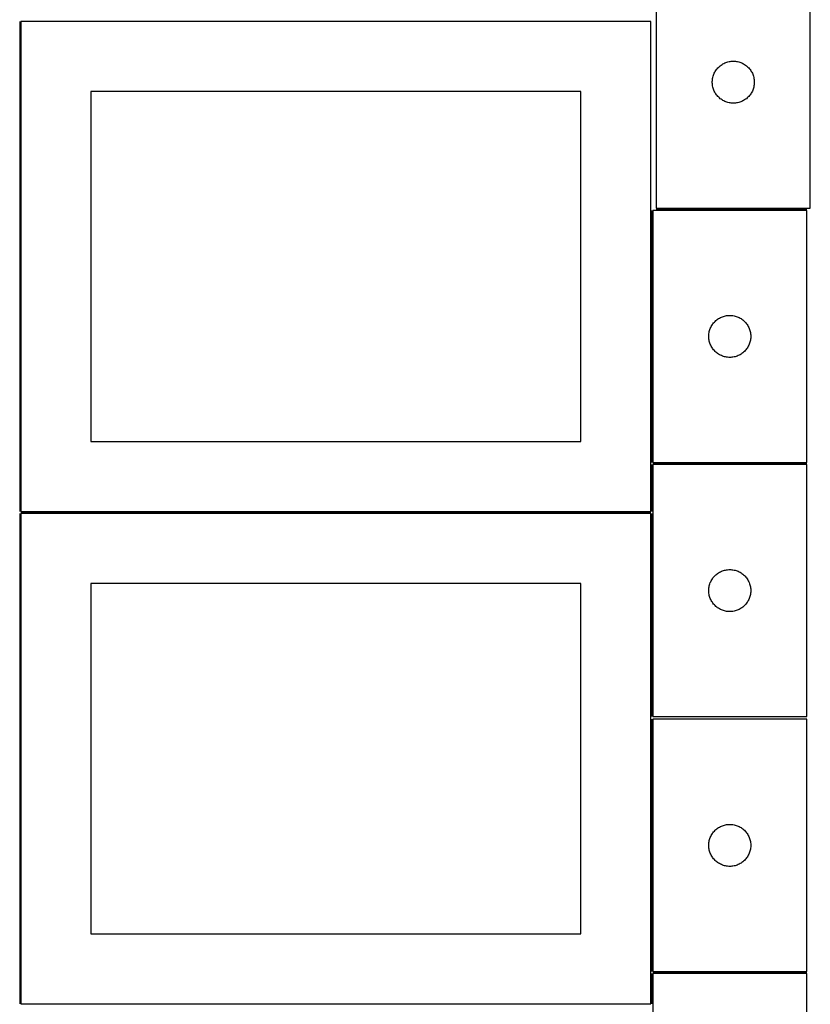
# Model space of a CAD drawing. Header units: millimetres. Extents: x 7 to 1493, y 7 to 2993.
# Tile 3 of 12: x 909 to 1474, y 709 to 1412. Entities that reach past the tile are written whole.
import ezdxf

# ---------------------------------------------------------------- set-up
doc = ezdxf.new("R2010")
doc.units = ezdxf.units.MM
doc.layers.add('COMMON', color=5, linetype='CONTINUOUS', true_color=0x0000ff)
doc.layers.add('CUT', color=7, linetype='CONTINUOUS', true_color=0x000000)

msp = doc.modelspace()

# ---------------------------------------------------------------- linework, layer by layer
at = {"layer": 'COMMON'}
for p, q in [((908.799608, 1411.049514), (908.799608, 1061.049514)), ((1360.299609, 1276.090236), (1360.299609, 1096.090236)), ((1363.591018, 1276.840236), (1471.04961, 1276.840236)), ((1360.299609, 1094.590235), (1360.299609, 1061.049514)), ((1471.04961, 1095.340236), (1361.04961, 1095.340236)), ((908.799608, 1059.549513), (908.799608, 709.549513)), ((1359.549609, 1060.299514), (909.549609, 1060.299514)), ((1360.299609, 1059.549513), (1360.299609, 914.590235)), ((1360.299609, 912.667849), (1360.299609, 732.667849)), ((1361.04961, 731.917848), (1471.04961, 731.917848)), ((1360.299609, 731.167848), (1360.299609, 709.549513))]:
    msp.add_line(p, q, dxfattribs=at)
at = {"layer": 'CUT'}
for p, q in [((1363.591018, 1457.590237), (1363.591018, 1277.590237)), ((1473.591018, 1277.590237), (1473.591018, 1457.590237)), ((1359.549609, 1411.049514), (909.549609, 1411.049514)), ((909.549609, 1411.049514), (909.549609, 1061.049514)), ((1359.549609, 1061.049514), (1359.549609, 1411.049514)), ((1407.582738, 1377.779337), (1408.121856, 1378.33252)), ((1408.121856, 1378.33252), (1408.688736, 1378.857216)), ((1408.688736, 1378.857216), (1409.281876, 1379.352034)), ((1409.281876, 1379.352034), (1409.899702, 1379.815662)), ((1409.899702, 1379.815662), (1410.540575, 1380.24687)), ((1410.540575, 1380.24687), (1411.202797, 1380.644516)), ((1411.202797, 1380.644516), (1411.884611, 1381.007543)), ((1411.884611, 1381.007543), (1412.58421, 1381.334991)), ((1412.58421, 1381.334991), (1413.299737, 1381.625989)), ((1413.299737, 1381.625989), (1414.029296, 1381.879768)), ((1414.029296, 1381.879768), (1414.770951, 1382.095653)), ((1414.770951, 1382.095653), (1415.522737, 1382.273072)), ((1415.522737, 1382.273072), (1416.28266, 1382.411556)), ((1416.28266, 1382.411556), (1417.048703, 1382.510735)), ((1417.048703, 1382.510735), (1417.818837, 1382.570348)), ((1417.818837, 1382.570348), (1418.591018, 1382.590237)), ((1418.591018, 1382.590237), (1419.3632, 1382.570348)), ((1419.3632, 1382.570348), (1420.133333, 1382.510735)), ((1420.133333, 1382.510735), (1420.899377, 1382.411556)), ((1420.899377, 1382.411556), (1421.659299, 1382.273072)), ((1421.659299, 1382.273072), (1422.411085, 1382.095653)), ((1422.411085, 1382.095653), (1423.152741, 1381.879768)), ((1423.152741, 1381.879768), (1423.8823, 1381.625989)), ((1423.8823, 1381.625989), (1424.597827, 1381.334991)), ((1424.597827, 1381.334991), (1425.297425, 1381.007543)), ((1425.297425, 1381.007543), (1425.979239, 1380.644516)), ((1425.979239, 1380.644516), (1426.641461, 1380.24687)), ((1426.641461, 1380.24687), (1427.282335, 1379.815662)), ((1427.282335, 1379.815662), (1427.90016, 1379.352034)), ((1427.90016, 1379.352034), (1428.4933, 1378.857216)), ((1428.4933, 1378.857216), (1429.060181, 1378.33252)), ((1429.060181, 1378.33252), (1429.599299, 1377.779337)), ((1403.834049, 1370.279448), (1403.992053, 1371.035553)), ((1403.992053, 1371.035553), (1404.18877, 1371.782522)), ((1404.18877, 1371.782522), (1404.42368, 1372.518373)), ((1404.42368, 1372.518373), (1404.696159, 1373.241155)), ((1404.696159, 1373.241155), (1405.005484, 1373.948953)), ((1405.005484, 1373.948953), (1405.350836, 1374.639888)), ((1405.350836, 1374.639888), (1405.731299, 1375.312129)), ((1405.731299, 1375.312129), (1406.145863, 1375.963893)), ((1406.145863, 1375.963893), (1406.59343, 1376.593451)), ((1406.59343, 1376.593451), (1407.072812, 1377.199135)), ((1407.072812, 1377.199135), (1407.582738, 1377.779337)), ((1429.599299, 1377.779337), (1430.109225, 1377.199135)), ((1430.109225, 1377.199135), (1430.588607, 1376.593451)), ((1430.588607, 1376.593451), (1431.036173, 1375.963893)), ((1431.036173, 1375.963893), (1431.450738, 1375.312129)), ((1431.450738, 1375.312129), (1431.8312, 1374.639888)), ((1431.8312, 1374.639888), (1432.176552, 1373.948953)), ((1432.176552, 1373.948953), (1432.485878, 1373.241155)), ((1432.485878, 1373.241155), (1432.758357, 1372.518373)), ((1432.758357, 1372.518373), (1432.993266, 1371.782522)), ((1432.993266, 1371.782522), (1433.189984, 1371.035553)), ((1433.189984, 1371.035553), (1433.347988, 1370.279448)), ((1403.595991, 1367.976456), (1403.635755, 1368.747869)), ((1403.595991, 1367.204018), (1403.595991, 1367.976456)), ((1403.635755, 1366.432605), (1403.595991, 1367.204018)), ((1403.635755, 1368.747869), (1403.715178, 1369.516212)), ((1403.715178, 1365.664262), (1403.635755, 1366.432605)), ((1403.715178, 1369.516212), (1403.834049, 1370.279448)), ((1403.834049, 1364.901026), (1403.715178, 1365.664262)), ((1403.992053, 1364.144921), (1403.834049, 1364.901026)), ((1404.18877, 1363.397953), (1403.992053, 1364.144921)), ((1433.189984, 1364.144921), (1432.993266, 1363.397953)), ((1433.347988, 1364.901026), (1433.189984, 1364.144921)), ((1433.347988, 1370.279448), (1433.466858, 1369.516212)), ((1433.466858, 1365.664262), (1433.347988, 1364.901026)), ((1433.466858, 1369.516212), (1433.546281, 1368.747869)), ((1433.546281, 1366.432605), (1433.466858, 1365.664262)), ((1433.546281, 1368.747869), (1433.586045, 1367.976456)), ((1433.586045, 1367.204018), (1433.546281, 1366.432605)), ((1433.586045, 1367.976456), (1433.586045, 1367.204018)), ((1309.549609, 1361.049514), (959.549609, 1361.049514)), ((959.549609, 1361.049514), (959.549609, 1111.049514)), ((1309.549609, 1111.049514), (1309.549609, 1361.049514)), ((1404.42368, 1362.662101), (1404.18877, 1363.397953)), ((1404.696159, 1361.939319), (1404.42368, 1362.662101)), ((1405.005484, 1361.231521), (1404.696159, 1361.939319)), ((1405.350836, 1360.540586), (1405.005484, 1361.231521)), ((1405.731299, 1359.868345), (1405.350836, 1360.540586)), ((1406.145863, 1359.216581), (1405.731299, 1359.868345)), ((1406.59343, 1358.587023), (1406.145863, 1359.216581)), ((1407.072812, 1357.981339), (1406.59343, 1358.587023)), ((1407.582738, 1357.401137), (1407.072812, 1357.981339)), ((1408.121856, 1356.847954), (1407.582738, 1357.401137)), ((1429.599299, 1357.401137), (1429.060181, 1356.847954)), ((1430.109225, 1357.981339), (1429.599299, 1357.401137)), ((1430.588607, 1358.587023), (1430.109225, 1357.981339)), ((1431.036173, 1359.216581), (1430.588607, 1358.587023)), ((1431.450738, 1359.868345), (1431.036173, 1359.216581)), ((1431.8312, 1360.540586), (1431.450738, 1359.868345)), ((1432.176552, 1361.231521), (1431.8312, 1360.540586)), ((1432.485878, 1361.939319), (1432.176552, 1361.231521)), ((1432.758357, 1362.662101), (1432.485878, 1361.939319)), ((1432.993266, 1363.397953), (1432.758357, 1362.662101)), ((1408.688736, 1356.323258), (1408.121856, 1356.847954)), ((1409.281876, 1355.82844), (1408.688736, 1356.323258)), ((1409.899702, 1355.364812), (1409.281876, 1355.82844)), ((1410.540575, 1354.933604), (1409.899702, 1355.364812)), ((1411.202797, 1354.535958), (1410.540575, 1354.933604)), ((1411.884611, 1354.172931), (1411.202797, 1354.535958)), ((1412.58421, 1353.845484), (1411.884611, 1354.172931)), ((1413.299737, 1353.554485), (1412.58421, 1353.845484)), ((1414.029296, 1353.300706), (1413.299737, 1353.554485)), ((1414.770951, 1353.084821), (1414.029296, 1353.300706)), ((1415.522737, 1352.907402), (1414.770951, 1353.084821)), ((1416.28266, 1352.768919), (1415.522737, 1352.907402)), ((1417.048703, 1352.669739), (1416.28266, 1352.768919)), ((1417.818837, 1352.610126), (1417.048703, 1352.669739)), ((1418.591018, 1352.590237), (1417.818837, 1352.610126)), ((1419.3632, 1352.610126), (1418.591018, 1352.590237)), ((1420.133333, 1352.669739), (1419.3632, 1352.610126)), ((1420.899377, 1352.768919), (1420.133333, 1352.669739)), ((1421.659299, 1352.907402), (1420.899377, 1352.768919)), ((1422.411085, 1353.084821), (1421.659299, 1352.907402)), ((1423.152741, 1353.300706), (1422.411085, 1353.084821)), ((1423.8823, 1353.554485), (1423.152741, 1353.300706)), ((1424.597827, 1353.845484), (1423.8823, 1353.554485)), ((1425.297425, 1354.172931), (1424.597827, 1353.845484)), ((1425.979239, 1354.535958), (1425.297425, 1354.172931)), ((1426.641461, 1354.933604), (1425.979239, 1354.535958)), ((1427.282335, 1355.364812), (1426.641461, 1354.933604)), ((1427.90016, 1355.82844), (1427.282335, 1355.364812)), ((1428.4933, 1356.323258), (1427.90016, 1355.82844)), ((1429.060181, 1356.847954), (1428.4933, 1356.323258)), ((1361.04961, 1276.090236), (1361.04961, 1096.090236)), ((1471.04961, 1276.090236), (1361.04961, 1276.090236)), ((1363.591018, 1277.590237), (1473.591018, 1277.590237)), ((1471.04961, 1096.090236), (1471.04961, 1276.090236)), ((1404.052021, 1195.09345), (1404.531403, 1195.699134)), ((1404.531403, 1195.699134), (1405.04133, 1196.279336)), ((1405.04133, 1196.279336), (1405.580448, 1196.832519)), ((1405.580448, 1196.832519), (1406.147328, 1197.357215)), ((1406.147328, 1197.357215), (1406.740468, 1197.852033)), ((1406.740468, 1197.852033), (1407.358294, 1198.315661)), ((1407.358294, 1198.315661), (1407.999167, 1198.746869)), ((1407.999167, 1198.746869), (1408.661389, 1199.144515)), ((1408.661389, 1199.144515), (1409.343203, 1199.507542)), ((1409.343203, 1199.507542), (1410.042801, 1199.83499)), ((1410.042801, 1199.83499), (1410.758329, 1200.125988)), ((1410.758329, 1200.125988), (1411.487888, 1200.379767)), ((1411.487888, 1200.379767), (1412.229543, 1200.595652)), ((1412.229543, 1200.595652), (1412.981329, 1200.773071)), ((1412.981329, 1200.773071), (1413.741251, 1200.911555)), ((1413.741251, 1200.911555), (1414.507295, 1201.010734)), ((1414.507295, 1201.010734), (1415.277429, 1201.070347)), ((1415.277429, 1201.070347), (1416.04961, 1201.090236)), ((1416.04961, 1201.090236), (1416.821791, 1201.070347)), ((1416.821791, 1201.070347), (1417.591925, 1201.010734)), ((1417.591925, 1201.010734), (1418.357969, 1200.911555)), ((1418.357969, 1200.911555), (1419.117891, 1200.773071)), ((1419.117891, 1200.773071), (1419.869677, 1200.595652)), ((1419.869677, 1200.595652), (1420.611332, 1200.379767)), ((1420.611332, 1200.379767), (1421.340891, 1200.125988)), ((1421.340891, 1200.125988), (1422.056419, 1199.83499)), ((1422.056419, 1199.83499), (1422.756017, 1199.507542)), ((1422.756017, 1199.507542), (1423.437831, 1199.144515)), ((1423.437831, 1199.144515), (1424.100053, 1198.746869)), ((1424.100053, 1198.746869), (1424.740926, 1198.315661)), ((1424.740926, 1198.315661), (1425.358752, 1197.852033)), ((1425.358752, 1197.852033), (1425.951892, 1197.357215)), ((1425.951892, 1197.357215), (1426.518772, 1196.832519)), ((1426.518772, 1196.832519), (1427.05789, 1196.279336)), ((1427.05789, 1196.279336), (1427.567817, 1195.699134)), ((1427.567817, 1195.699134), (1428.047199, 1195.09345)), ((1401.17377, 1188.016211), (1401.292641, 1188.779447)), ((1401.292641, 1188.779447), (1401.450644, 1189.535552)), ((1401.450644, 1189.535552), (1401.647362, 1190.282521)), ((1401.647362, 1190.282521), (1401.882272, 1191.018372)), ((1401.882272, 1191.018372), (1402.15475, 1191.741154)), ((1402.15475, 1191.741154), (1402.464076, 1192.448952)), ((1402.464076, 1192.448952), (1402.809428, 1193.139887)), ((1402.809428, 1193.139887), (1403.189891, 1193.812128)), ((1403.189891, 1193.812128), (1403.604455, 1194.463892)), ((1403.604455, 1194.463892), (1404.052021, 1195.09345)), ((1428.047199, 1195.09345), (1428.494765, 1194.463892)), ((1428.494765, 1194.463892), (1428.909329, 1193.812128)), ((1428.909329, 1193.812128), (1429.289792, 1193.139887)), ((1429.289792, 1193.139887), (1429.635144, 1192.448952)), ((1429.635144, 1192.448952), (1429.94447, 1191.741154)), ((1429.94447, 1191.741154), (1430.216948, 1191.018372)), ((1430.216948, 1191.018372), (1430.451858, 1190.282521)), ((1430.451858, 1190.282521), (1430.648576, 1189.535552)), ((1430.648576, 1189.535552), (1430.806579, 1188.779447)), ((1430.806579, 1188.779447), (1430.92545, 1188.016211)), ((1401.054583, 1186.476455), (1401.094347, 1187.247868)), ((1401.054583, 1185.704017), (1401.054583, 1186.476455)), ((1401.094347, 1184.932604), (1401.054583, 1185.704017)), ((1401.094347, 1187.247868), (1401.17377, 1188.016211)), ((1401.17377, 1184.164261), (1401.094347, 1184.932604)), ((1401.292641, 1183.401025), (1401.17377, 1184.164261)), ((1401.450644, 1182.64492), (1401.292641, 1183.401025)), ((1401.647362, 1181.897952), (1401.450644, 1182.64492)), ((1401.882272, 1181.1621), (1401.647362, 1181.897952)), ((1402.15475, 1180.439318), (1401.882272, 1181.1621)), ((1430.216948, 1181.1621), (1429.94447, 1180.439318)), ((1430.451858, 1181.897952), (1430.216948, 1181.1621)), ((1430.648576, 1182.64492), (1430.451858, 1181.897952)), ((1430.806579, 1183.401025), (1430.648576, 1182.64492)), ((1430.92545, 1184.164261), (1430.806579, 1183.401025)), ((1430.92545, 1188.016211), (1431.004873, 1187.247868)), ((1431.004873, 1184.932604), (1430.92545, 1184.164261)), ((1431.004873, 1187.247868), (1431.044637, 1186.476455)), ((1431.044637, 1185.704017), (1431.004873, 1184.932604)), ((1431.044637, 1186.476455), (1431.044637, 1185.704017)), ((1402.464076, 1179.73152), (1402.15475, 1180.439318)), ((1402.809428, 1179.040585), (1402.464076, 1179.73152)), ((1403.189891, 1178.368344), (1402.809428, 1179.040585)), ((1403.604455, 1177.71658), (1403.189891, 1178.368344)), ((1404.052021, 1177.087022), (1403.604455, 1177.71658)), ((1404.531403, 1176.481338), (1404.052021, 1177.087022)), ((1405.04133, 1175.901136), (1404.531403, 1176.481338)), ((1405.580448, 1175.347953), (1405.04133, 1175.901136)), ((1406.147328, 1174.823257), (1405.580448, 1175.347953)), ((1406.740468, 1174.328439), (1406.147328, 1174.823257)), ((1407.358294, 1173.864811), (1406.740468, 1174.328439)), ((1425.358752, 1174.328439), (1424.740926, 1173.864811)), ((1425.951892, 1174.823257), (1425.358752, 1174.328439)), ((1426.518772, 1175.347953), (1425.951892, 1174.823257)), ((1427.05789, 1175.901136), (1426.518772, 1175.347953)), ((1427.567817, 1176.481338), (1427.05789, 1175.901136)), ((1428.047199, 1177.087022), (1427.567817, 1176.481338)), ((1428.494765, 1177.71658), (1428.047199, 1177.087022)), ((1428.909329, 1178.368344), (1428.494765, 1177.71658)), ((1429.289792, 1179.040585), (1428.909329, 1178.368344)), ((1429.635144, 1179.73152), (1429.289792, 1179.040585)), ((1429.94447, 1180.439318), (1429.635144, 1179.73152)), ((1407.999167, 1173.433603), (1407.358294, 1173.864811)), ((1408.661389, 1173.035957), (1407.999167, 1173.433603)), ((1409.343203, 1172.67293), (1408.661389, 1173.035957)), ((1410.042801, 1172.345483), (1409.343203, 1172.67293)), ((1410.758329, 1172.054484), (1410.042801, 1172.345483)), ((1411.487888, 1171.800705), (1410.758329, 1172.054484)), ((1412.229543, 1171.58482), (1411.487888, 1171.800705)), ((1412.981329, 1171.407401), (1412.229543, 1171.58482)), ((1413.741251, 1171.268918), (1412.981329, 1171.407401)), ((1414.507295, 1171.169738), (1413.741251, 1171.268918)), ((1415.277429, 1171.110125), (1414.507295, 1171.169738)), ((1416.04961, 1171.090236), (1415.277429, 1171.110125)), ((1416.821791, 1171.110125), (1416.04961, 1171.090236)), ((1417.591925, 1171.169738), (1416.821791, 1171.110125)), ((1418.357969, 1171.268918), (1417.591925, 1171.169738)), ((1419.117891, 1171.407401), (1418.357969, 1171.268918)), ((1419.869677, 1171.58482), (1419.117891, 1171.407401)), ((1420.611332, 1171.800705), (1419.869677, 1171.58482)), ((1421.340891, 1172.054484), (1420.611332, 1171.800705)), ((1422.056419, 1172.345483), (1421.340891, 1172.054484)), ((1422.756017, 1172.67293), (1422.056419, 1172.345483)), ((1423.437831, 1173.035957), (1422.756017, 1172.67293)), ((1424.100053, 1173.433603), (1423.437831, 1173.035957)), ((1424.740926, 1173.864811), (1424.100053, 1173.433603)), ((959.549609, 1111.049514), (1309.549609, 1111.049514)), ((1361.04961, 1096.090236), (1471.04961, 1096.090236)), ((1471.04961, 1094.590235), (1361.04961, 1094.590235)), ((1361.04961, 1094.590235), (1361.04961, 914.590235)), ((1471.04961, 914.590235), (1471.04961, 1094.590235)), ((909.549609, 1061.049514), (1359.549609, 1061.049514)), ((1359.549609, 1059.549513), (909.549609, 1059.549513)), ((909.549609, 1059.549513), (909.549609, 709.549513)), ((1359.549609, 709.549513), (1359.549609, 1059.549513)), ((1413.741251, 1019.411554), (1414.507295, 1019.510733)), ((1414.507295, 1019.510733), (1415.277429, 1019.570346)), ((1415.277429, 1019.570346), (1416.04961, 1019.590235)), ((1416.04961, 1019.590235), (1416.821791, 1019.570346)), ((1416.821791, 1019.570346), (1417.591925, 1019.510733)), ((1417.591925, 1019.510733), (1418.357969, 1019.411554)), ((1403.189891, 1012.312127), (1403.604455, 1012.963891)), ((1403.604455, 1012.963891), (1404.052021, 1013.593449)), ((1404.052021, 1013.593449), (1404.531403, 1014.199133)), ((1404.531403, 1014.199133), (1405.04133, 1014.779335)), ((1405.04133, 1014.779335), (1405.580448, 1015.332518)), ((1405.580448, 1015.332518), (1406.147328, 1015.857214)), ((1406.147328, 1015.857214), (1406.740468, 1016.352032)), ((1406.740468, 1016.352032), (1407.358294, 1016.81566)), ((1407.358294, 1016.81566), (1407.999167, 1017.246868)), ((1407.999167, 1017.246868), (1408.661389, 1017.644514)), ((1408.661389, 1017.644514), (1409.343203, 1018.007541)), ((1409.343203, 1018.007541), (1410.042801, 1018.334989)), ((1410.042801, 1018.334989), (1410.758329, 1018.625987)), ((1410.758329, 1018.625987), (1411.487888, 1018.879766)), ((1411.487888, 1018.879766), (1412.229543, 1019.095651)), ((1412.229543, 1019.095651), (1412.981329, 1019.27307)), ((1412.981329, 1019.27307), (1413.741251, 1019.411554)), ((1418.357969, 1019.411554), (1419.117891, 1019.27307)), ((1419.117891, 1019.27307), (1419.869677, 1019.095651)), ((1419.869677, 1019.095651), (1420.611332, 1018.879766)), ((1420.611332, 1018.879766), (1421.340891, 1018.625987)), ((1421.340891, 1018.625987), (1422.056419, 1018.334989)), ((1422.056419, 1018.334989), (1422.756017, 1018.007541)), ((1422.756017, 1018.007541), (1423.437831, 1017.644514)), ((1423.437831, 1017.644514), (1424.100053, 1017.246868)), ((1424.100053, 1017.246868), (1424.740926, 1016.81566)), ((1424.740926, 1016.81566), (1425.358752, 1016.352032)), ((1425.358752, 1016.352032), (1425.951892, 1015.857214)), ((1425.951892, 1015.857214), (1426.518772, 1015.332518)), ((1426.518772, 1015.332518), (1427.05789, 1014.779335)), ((1427.05789, 1014.779335), (1427.567817, 1014.199133)), ((1427.567817, 1014.199133), (1428.047199, 1013.593449)), ((1428.047199, 1013.593449), (1428.494765, 1012.963891)), ((1428.494765, 1012.963891), (1428.909329, 1012.312127)), ((1309.549609, 1009.549513), (959.549609, 1009.549513)), ((959.549609, 1009.549513), (959.549609, 759.549513)), ((1309.549609, 759.549513), (1309.549609, 1009.549513)), ((1401.054583, 1004.976454), (1401.094347, 1005.747867)), ((1401.094347, 1005.747867), (1401.17377, 1006.51621)), ((1401.17377, 1006.51621), (1401.292641, 1007.279446)), ((1401.292641, 1007.279446), (1401.450644, 1008.035551)), ((1401.450644, 1008.035551), (1401.647362, 1008.78252)), ((1401.647362, 1008.78252), (1401.882272, 1009.518371)), ((1401.882272, 1009.518371), (1402.15475, 1010.241153)), ((1402.15475, 1010.241153), (1402.464076, 1010.948951)), ((1402.464076, 1010.948951), (1402.809428, 1011.639886)), ((1402.809428, 1011.639886), (1403.189891, 1012.312127)), ((1428.909329, 1012.312127), (1429.289792, 1011.639886)), ((1429.289792, 1011.639886), (1429.635144, 1010.948951)), ((1429.635144, 1010.948951), (1429.94447, 1010.241153)), ((1429.94447, 1010.241153), (1430.216948, 1009.518371)), ((1430.216948, 1009.518371), (1430.451858, 1008.78252)), ((1430.451858, 1008.78252), (1430.648576, 1008.035551)), ((1430.648576, 1008.035551), (1430.806579, 1007.279446)), ((1430.806579, 1007.279446), (1430.92545, 1006.51621)), ((1430.92545, 1006.51621), (1431.004873, 1005.747867)), ((1431.004873, 1005.747867), (1431.044637, 1004.976454)), ((1401.054583, 1004.204016), (1401.054583, 1004.976454)), ((1401.094347, 1003.432603), (1401.054583, 1004.204016)), ((1401.17377, 1002.66426), (1401.094347, 1003.432603)), ((1401.292641, 1001.901024), (1401.17377, 1002.66426)), ((1401.450644, 1001.144919), (1401.292641, 1001.901024)), ((1401.647362, 1000.397951), (1401.450644, 1001.144919)), ((1401.882272, 999.662099), (1401.647362, 1000.397951)), ((1402.15475, 998.939317), (1401.882272, 999.662099)), ((1402.464076, 998.231519), (1402.15475, 998.939317)), ((1429.94447, 998.939317), (1429.635144, 998.231519)), ((1430.216948, 999.662099), (1429.94447, 998.939317)), ((1430.451858, 1000.397951), (1430.216948, 999.662099)), ((1430.648576, 1001.144919), (1430.451858, 1000.397951)), ((1430.806579, 1001.901024), (1430.648576, 1001.144919)), ((1430.92545, 1002.66426), (1430.806579, 1001.901024)), ((1431.004873, 1003.432603), (1430.92545, 1002.66426)), ((1431.044637, 1004.204016), (1431.004873, 1003.432603)), ((1431.044637, 1004.976454), (1431.044637, 1004.204016)), ((1402.809428, 997.540584), (1402.464076, 998.231519)), ((1403.189891, 996.868343), (1402.809428, 997.540584)), ((1403.604455, 996.216579), (1403.189891, 996.868343)), ((1404.052021, 995.587021), (1403.604455, 996.216579)), ((1404.531403, 994.981337), (1404.052021, 995.587021)), ((1405.04133, 994.401135), (1404.531403, 994.981337)), ((1405.580448, 993.847952), (1405.04133, 994.401135)), ((1406.147328, 993.323256), (1405.580448, 993.847952)), ((1406.740468, 992.828438), (1406.147328, 993.323256)), ((1407.358294, 992.36481), (1406.740468, 992.828438)), ((1407.999167, 991.933602), (1407.358294, 992.36481)), ((1408.661389, 991.535956), (1407.999167, 991.933602)), ((1409.343203, 991.172929), (1408.661389, 991.535956)), ((1423.437831, 991.535956), (1422.756017, 991.172929)), ((1424.100053, 991.933602), (1423.437831, 991.535956)), ((1424.740926, 992.36481), (1424.100053, 991.933602)), ((1425.358752, 992.828438), (1424.740926, 992.36481)), ((1425.951892, 993.323256), (1425.358752, 992.828438)), ((1426.518772, 993.847952), (1425.951892, 993.323256)), ((1427.05789, 994.401135), (1426.518772, 993.847952)), ((1427.567817, 994.981337), (1427.05789, 994.401135)), ((1428.047199, 995.587021), (1427.567817, 994.981337)), ((1428.494765, 996.216579), (1428.047199, 995.587021)), ((1428.909329, 996.868343), (1428.494765, 996.216579)), ((1429.289792, 997.540584), (1428.909329, 996.868343)), ((1429.635144, 998.231519), (1429.289792, 997.540584)), ((1410.042801, 990.845482), (1409.343203, 991.172929)), ((1410.758329, 990.554483), (1410.042801, 990.845482)), ((1411.487888, 990.300704), (1410.758329, 990.554483)), ((1412.229543, 990.084819), (1411.487888, 990.300704)), ((1412.981329, 989.9074), (1412.229543, 990.084819)), ((1413.741251, 989.768917), (1412.981329, 989.9074)), ((1414.507295, 989.669737), (1413.741251, 989.768917)), ((1415.277429, 989.610124), (1414.507295, 989.669737)), ((1416.04961, 989.590235), (1415.277429, 989.610124)), ((1416.821791, 989.610124), (1416.04961, 989.590235)), ((1417.591925, 989.669737), (1416.821791, 989.610124)), ((1418.357969, 989.768917), (1417.591925, 989.669737)), ((1419.117891, 989.9074), (1418.357969, 989.768917)), ((1419.869677, 990.084819), (1419.117891, 989.9074)), ((1420.611332, 990.300704), (1419.869677, 990.084819)), ((1421.340891, 990.554483), (1420.611332, 990.300704)), ((1422.056419, 990.845482), (1421.340891, 990.554483)), ((1422.756017, 991.172929), (1422.056419, 990.845482)), ((1361.04961, 914.590235), (1471.04961, 914.590235)), ((1471.04961, 912.667849), (1361.04961, 912.667849)), ((1361.04961, 912.667849), (1361.04961, 732.667849)), ((1471.04961, 732.667849), (1471.04961, 912.667849)), ((1410.042801, 836.412603), (1410.758329, 836.703601)), ((1410.758329, 836.703601), (1411.487888, 836.95738)), ((1411.487888, 836.95738), (1412.229543, 837.173265)), ((1412.229543, 837.173265), (1412.981329, 837.350684)), ((1412.981329, 837.350684), (1413.741251, 837.489168)), ((1413.741251, 837.489168), (1414.507295, 837.588347)), ((1414.507295, 837.588347), (1415.277429, 837.64796)), ((1415.277429, 837.64796), (1416.04961, 837.667849)), ((1416.04961, 837.667849), (1416.821791, 837.64796)), ((1416.821791, 837.64796), (1417.591925, 837.588347)), ((1417.591925, 837.588347), (1418.357969, 837.489168)), ((1418.357969, 837.489168), (1419.117891, 837.350684)), ((1419.117891, 837.350684), (1419.869677, 837.173265)), ((1419.869677, 837.173265), (1420.611332, 836.95738)), ((1420.611332, 836.95738), (1421.340891, 836.703601)), ((1421.340891, 836.703601), (1422.056419, 836.412603)), ((1402.464076, 829.026565), (1402.809428, 829.7175)), ((1402.809428, 829.7175), (1403.189891, 830.389741)), ((1403.189891, 830.389741), (1403.604455, 831.041505)), ((1403.604455, 831.041505), (1404.052021, 831.671063)), ((1404.052021, 831.671063), (1404.531403, 832.276747)), ((1404.531403, 832.276747), (1405.04133, 832.856949)), ((1405.04133, 832.856949), (1405.580448, 833.410132)), ((1405.580448, 833.410132), (1406.147328, 833.934828)), ((1406.147328, 833.934828), (1406.740468, 834.429646)), ((1406.740468, 834.429646), (1407.358294, 834.893274)), ((1407.358294, 834.893274), (1407.999167, 835.324482)), ((1407.999167, 835.324482), (1408.661389, 835.722128)), ((1408.661389, 835.722128), (1409.343203, 836.085155)), ((1409.343203, 836.085155), (1410.042801, 836.412603)), ((1422.056419, 836.412603), (1422.756017, 836.085155)), ((1422.756017, 836.085155), (1423.437831, 835.722128)), ((1423.437831, 835.722128), (1424.100053, 835.324482)), ((1424.100053, 835.324482), (1424.740926, 834.893274)), ((1424.740926, 834.893274), (1425.358752, 834.429646)), ((1425.358752, 834.429646), (1425.951892, 833.934828)), ((1425.951892, 833.934828), (1426.518772, 833.410132)), ((1426.518772, 833.410132), (1427.05789, 832.856949)), ((1427.05789, 832.856949), (1427.567817, 832.276747)), ((1427.567817, 832.276747), (1428.047199, 831.671063)), ((1428.047199, 831.671063), (1428.494765, 831.041505)), ((1428.494765, 831.041505), (1428.909329, 830.389741)), ((1428.909329, 830.389741), (1429.289792, 829.7175)), ((1429.289792, 829.7175), (1429.635144, 829.026565)), ((1401.054583, 823.054068), (1401.094347, 823.825481)), ((1401.054583, 822.28163), (1401.054583, 823.054068)), ((1401.094347, 823.825481), (1401.17377, 824.593824)), ((1401.17377, 824.593824), (1401.292641, 825.35706)), ((1401.292641, 825.35706), (1401.450644, 826.113165)), ((1401.450644, 826.113165), (1401.647362, 826.860134)), ((1401.647362, 826.860134), (1401.882272, 827.595985)), ((1401.882272, 827.595985), (1402.15475, 828.318767)), ((1402.15475, 828.318767), (1402.464076, 829.026565)), ((1429.635144, 829.026565), (1429.94447, 828.318767)), ((1429.94447, 828.318767), (1430.216948, 827.595985)), ((1430.216948, 827.595985), (1430.451858, 826.860134)), ((1430.451858, 826.860134), (1430.648576, 826.113165)), ((1430.648576, 826.113165), (1430.806579, 825.35706)), ((1430.806579, 825.35706), (1430.92545, 824.593824)), ((1430.92545, 824.593824), (1431.004873, 823.825481)), ((1431.004873, 823.825481), (1431.044637, 823.054068)), ((1431.044637, 823.054068), (1431.044637, 822.28163)), ((1401.094347, 821.510217), (1401.054583, 822.28163)), ((1401.17377, 820.741874), (1401.094347, 821.510217)), ((1401.292641, 819.978638), (1401.17377, 820.741874)), ((1401.450644, 819.222533), (1401.292641, 819.978638)), ((1401.647362, 818.475565), (1401.450644, 819.222533)), ((1401.882272, 817.739713), (1401.647362, 818.475565)), ((1402.15475, 817.016931), (1401.882272, 817.739713)), ((1402.464076, 816.309133), (1402.15475, 817.016931)), ((1402.809428, 815.618198), (1402.464076, 816.309133)), ((1403.189891, 814.945957), (1402.809428, 815.618198)), ((1429.289792, 815.618198), (1428.909329, 814.945957)), ((1429.635144, 816.309133), (1429.289792, 815.618198)), ((1429.94447, 817.016931), (1429.635144, 816.309133)), ((1430.216948, 817.739713), (1429.94447, 817.016931)), ((1430.451858, 818.475565), (1430.216948, 817.739713)), ((1430.648576, 819.222533), (1430.451858, 818.475565)), ((1430.806579, 819.978638), (1430.648576, 819.222533)), ((1430.92545, 820.741874), (1430.806579, 819.978638)), ((1431.004873, 821.510217), (1430.92545, 820.741874)), ((1431.044637, 822.28163), (1431.004873, 821.510217)), ((1403.604455, 814.294193), (1403.189891, 814.945957)), ((1404.052021, 813.664635), (1403.604455, 814.294193)), ((1404.531403, 813.058951), (1404.052021, 813.664635)), ((1405.04133, 812.478749), (1404.531403, 813.058951)), ((1405.580448, 811.925566), (1405.04133, 812.478749)), ((1406.147328, 811.40087), (1405.580448, 811.925566)), ((1406.740468, 810.906052), (1406.147328, 811.40087)), ((1407.358294, 810.442424), (1406.740468, 810.906052)), ((1407.999167, 810.011216), (1407.358294, 810.442424)), ((1408.661389, 809.61357), (1407.999167, 810.011216)), ((1409.343203, 809.250543), (1408.661389, 809.61357)), ((1410.042801, 808.923096), (1409.343203, 809.250543)), ((1410.758329, 808.632097), (1410.042801, 808.923096)), ((1411.487888, 808.378318), (1410.758329, 808.632097)), ((1421.340891, 808.632097), (1420.611332, 808.378318)), ((1422.056419, 808.923096), (1421.340891, 808.632097)), ((1422.756017, 809.250543), (1422.056419, 808.923096)), ((1423.437831, 809.61357), (1422.756017, 809.250543)), ((1424.100053, 810.011216), (1423.437831, 809.61357)), ((1424.740926, 810.442424), (1424.100053, 810.011216)), ((1425.358752, 810.906052), (1424.740926, 810.442424)), ((1425.951892, 811.40087), (1425.358752, 810.906052)), ((1426.518772, 811.925566), (1425.951892, 811.40087)), ((1427.05789, 812.478749), (1426.518772, 811.925566)), ((1427.567817, 813.058951), (1427.05789, 812.478749)), ((1428.047199, 813.664635), (1427.567817, 813.058951)), ((1428.494765, 814.294193), (1428.047199, 813.664635)), ((1428.909329, 814.945957), (1428.494765, 814.294193)), ((1412.229543, 808.162433), (1411.487888, 808.378318)), ((1412.981329, 807.985014), (1412.229543, 808.162433)), ((1413.741251, 807.846531), (1412.981329, 807.985014)), ((1414.507295, 807.747351), (1413.741251, 807.846531)), ((1415.277429, 807.687738), (1414.507295, 807.747351)), ((1416.04961, 807.667849), (1415.277429, 807.687738)), ((1416.821791, 807.687738), (1416.04961, 807.667849)), ((1417.591925, 807.747351), (1416.821791, 807.687738)), ((1418.357969, 807.846531), (1417.591925, 807.747351)), ((1419.117891, 807.985014), (1418.357969, 807.846531)), ((1419.869677, 808.162433), (1419.117891, 807.985014)), ((1420.611332, 808.378318), (1419.869677, 808.162433)), ((959.549609, 759.549513), (1309.549609, 759.549513)), ((1361.04961, 732.667849), (1471.04961, 732.667849)), ((1361.04961, 731.167848), (1361.04961, 551.167848)), ((1471.04961, 731.167848), (1361.04961, 731.167848)), ((1471.04961, 551.167848), (1471.04961, 731.167848)), ((909.549609, 709.549513), (1359.549609, 709.549513))]:
    msp.add_line(p, q, dxfattribs=at)

doc.saveas('drawing.dxf')
